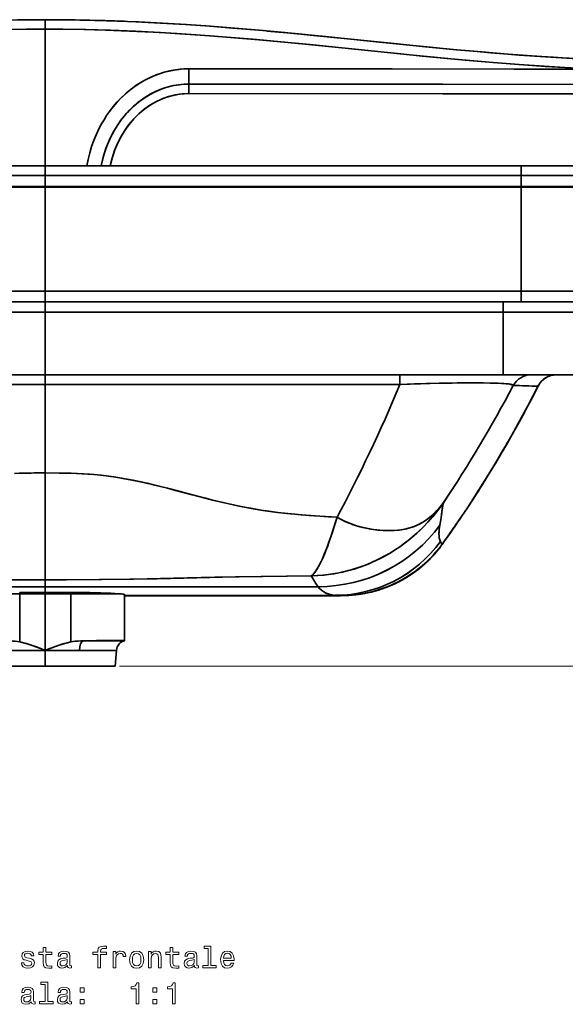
# Model space of a CAD drawing. Extents: x 290 to 1969, y 22 to 1622.
# Tile 8 of 12: x 582 to 843, y 886 to 1357. Entities that reach past the tile are written whole.
import ezdxf

# ---------------------------------------------------------------- set-up
doc = ezdxf.new("R2010")
doc.units = 0

msp = doc.modelspace()

# ---------------------------------------------------------------- linework, layer by layer
at = {"color": 7, "lineweight": 35, "ltscale": 0.114105}
for p, q in [((594.5, 1357.09), (594.5, 1352.52)), ((594.5, 1352.52), (594.5, 1357.09)), ((594.5, 1282.52), (594.5, 1287.09)), ((594.5, 1287.09), (594.5, 1282.52)), ((822.14, 1287.09), (822.14, 1282.52)), ((822.14, 1287.09), (822.14, 1282.52))]:
    msp.add_line(p, q, dxfattribs=at)
at = {"color": 7, "lineweight": 35}
for p, q in [((594.5, 1287.09), (594.5, 1352.52)), ((594.5, 1287.09), (594.5, 1352.52)), ((365.17, 1287.09), (594.5, 1287.09)), ((366.86, 1287.09), (594.5, 1287.09)), ((366.86, 1287.09), (594.5, 1287.09)), ((822.14, 1287.09), (594.5, 1287.09)), ((823.83, 1287.09), (594.5, 1287.09)), ((594.5, 1287.09), (822.14, 1287.09)), ((822.14, 1287.09), (895.15, 1287.09)), ((822.14, 1287.09), (895.15, 1287.09)), ((875.57, 1287.09), (823.83, 1287.09)), ((594.5, 1282.52), (366.86, 1282.52)), ((366.86, 1282.52), (594.5, 1282.52)), ((822.14, 1282.52), (594.5, 1282.52)), ((822.14, 1282.52), (594.5, 1282.52)), ((366.86, 1277.3), (594.5, 1277.3)), ((366.86, 1277.3), (594.5, 1277.3)), ((366.86, 1276.87), (594.5, 1276.87)), ((594.5, 1276.87), (366.86, 1276.87)), ((594.5, 1277.3), (822.14, 1277.3)), ((822.14, 1277.3), (594.5, 1277.3)), ((822.14, 1276.87), (594.5, 1276.87)), ((822.14, 1276.87), (594.5, 1276.87)), ((594.5, 1276.87), (594.5, 1227.09)), ((594.5, 1227.09), (594.5, 1276.87)), ((822.14, 1227.09), (822.14, 1276.87)), ((822.14, 1227.09), (822.14, 1276.87)), ((594.5, 1227.09), (366.86, 1227.09)), ((366.86, 1227.09), (594.5, 1227.09)), ((594.5, 1227.09), (822.14, 1227.09)), ((594.5, 1227.09), (822.14, 1227.09)), ((822.14, 1227.09), (899.45, 1227.09)), ((899.45, 1227.09), (822.14, 1227.09)), ((594.5, 1222.09), (375.46, 1222.09)), ((375.46, 1222.09), (594.5, 1222.09)), ((594.5, 1222.09), (813.54, 1222.09)), ((813.54, 1222.09), (594.5, 1222.09)), ((895.15, 1222.09), (822.14, 1222.09)), ((895.15, 1222.09), (822.14, 1222.09)), ((594.5, 1217.09), (375.46, 1217.09)), ((594.5, 1217.09), (375.46, 1217.09)), ((594.5, 1217.09), (813.54, 1217.09)), ((594.5, 1187.09), (594.5, 1217.09)), ((594.5, 1217.09), (813.54, 1217.09)), ((594.5, 1187.09), (594.5, 1217.09)), ((890.85, 1217.09), (813.54, 1217.09)), ((813.54, 1187.09), (813.54, 1217.09)), ((813.54, 1187.09), (813.54, 1217.09)), ((813.54, 1217.09), (890.85, 1217.09)), ((594.5, 1187.09), (375.46, 1187.09)), ((594.5, 1187.09), (375.46, 1187.09)), ((594.5, 1187.09), (813.54, 1187.09)), ((813.54, 1187.09), (594.5, 1187.09)), ((871.17, 1187.09), (813.54, 1187.09)), ((871.17, 1187.09), (813.54, 1187.09)), ((424.85, 1182.43), (594.5, 1182.43)), ((594.5, 1182.43), (424.85, 1182.43)), ((594.5, 1182.43), (594.5, 1140.08)), ((594.5, 1182.43), (594.5, 1140.08)), ((594.5, 1182.43), (764.15, 1182.43)), ((594.5, 1182.43), (764.15, 1182.43)), ((594.5, 1088.91), (594.5, 1140.08)), ((594.5, 1140.08), (594.5, 1088.91)), ((463.9, 1085.62), (594.5, 1085.62)), ((594.5, 1085.62), (463.9, 1085.62)), ((725.1, 1085.62), (594.5, 1085.62)), ((594.5, 1085.62), (725.1, 1085.62)), ((582.3, 1082.27), (582.3, 1059.18)), ((582.3, 1059.18), (582.3, 1082.27)), ((594.5, 1082.27), (594.5, 1055.12)), ((594.5, 1055.12), (594.5, 1082.27)), ((606.7, 1059.18), (606.7, 1082.27)), ((606.7, 1059.18), (606.7, 1082.27)), ((632.47, 1081.84), (632.47, 1059.76)), ((632.47, 1059.76), (632.47, 1081.84)), ((733.22, 1081.49), (632.47, 1081.49)), ((632.47, 1081.49), (733.22, 1081.49)), ((632.47, 1081.29), (714.81, 1081.29)), ((714.81, 1081.29), (632.47, 1081.29)), ((632.47, 1081.29), (632.47, 1060.95)), ((714.81, 1081.29), (632.47, 1081.29)), ((632.47, 1081.29), (714.81, 1081.29)), ((714.81, 1081.29), (632.47, 1081.29)), ((715.01, 1081.29), (735.67, 1081.32)), ((735.67, 1081.32), (715.01, 1081.29)), ((594.5, 1047.59), (561, 1047.59)), ((561, 1047.59), (594.5, 1047.59)), ((628, 1047.59), (594.5, 1047.59)), ((628, 1047.59), (594.5, 1047.59))]:
    msp.add_line(p, q, dxfattribs=at)
at = {"color": 7, "lineweight": 35, "ltscale": 0.005248}
msp.add_line((663.03, 1326.26), (663.24, 1326.26), dxfattribs=at)
at = {"color": 7, "lineweight": 35, "ltscale": 0.014693}
msp.add_line((663.24, 1326.26), (663.83, 1326.26), dxfattribs=at)
at = {"color": 7, "lineweight": 35, "ltscale": 0.130457}
for p, q in [((594.5, 1277.3), (594.5, 1282.52)), ((594.5, 1282.52), (594.5, 1277.3)), ((822.14, 1277.3), (822.14, 1282.52)), ((822.14, 1277.3), (822.14, 1282.52))]:
    msp.add_line(p, q, dxfattribs=at)
at = {"color": 7, "lineweight": 35, "ltscale": 0.010895}
for p, q in [((594.5, 1277.3), (594.5, 1276.87)), ((594.5, 1276.87), (594.5, 1277.3)), ((822.14, 1277.3), (822.14, 1276.87)), ((822.14, 1277.3), (822.14, 1276.87))]:
    msp.add_line(p, q, dxfattribs=at)
at = {"color": 7, "lineweight": 35, "ltscale": 0.125}
for p, q in [((594.5, 1222.09), (594.5, 1227.09)), ((594.5, 1227.09), (594.5, 1222.09)), ((822.14, 1222.09), (822.14, 1227.09)), ((822.14, 1227.09), (822.14, 1222.09)), ((594.5, 1222.09), (594.5, 1217.09)), ((594.5, 1217.09), (594.5, 1222.09)), ((813.54, 1217.09), (813.54, 1222.09)), ((813.54, 1217.09), (813.54, 1222.09))]:
    msp.add_line(p, q, dxfattribs=at)
at = {"color": 7, "lineweight": 35, "ltscale": 0.214751}
msp.add_line((822.14, 1222.09), (813.54, 1222.09), dxfattribs=at)
msp.add_line((822.14, 1222.09), (813.54, 1222.09), dxfattribs=at)
at = {"color": 7, "lineweight": 35, "ltscale": 0.116318}
for p, q in [((594.5, 1182.43), (594.5, 1187.09)), ((594.5, 1187.09), (594.5, 1182.43)), ((764.15, 1182.43), (764.15, 1187.09))]:
    msp.add_line(p, q, dxfattribs=at)
at = {"color": 7, "lineweight": 35, "ltscale": 0.116312}
msp.add_line((764.15, 1187.09), (764.15, 1182.43), dxfattribs=at)
at = {"color": 7, "lineweight": 35, "ltscale": 0.000902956}
msp.add_line((830.2, 1181.61), (830.16, 1181.61), dxfattribs=at)
msp.add_line((830.2, 1181.61), (830.16, 1181.61), dxfattribs=at)
at = {"color": 7, "lineweight": 35, "ltscale": 0.000148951}
msp.add_line((830.2, 1181.62), (830.2, 1181.61), dxfattribs=at)
msp.add_line((830.2, 1181.62), (830.2, 1181.61), dxfattribs=at)
at = {"color": 7, "lineweight": 35, "ltscale": 0.000100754}
msp.add_line((785.06, 1125.97), (785.07, 1125.97), dxfattribs=at)
at = {"color": 7, "lineweight": 35, "ltscale": 0.000103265}
msp.add_line((785.07, 1125.97), (785.06, 1125.97), dxfattribs=at)
at = {"color": 7, "lineweight": 35, "ltscale": 3.18613e-05}
msp.add_line((785.07, 1125.97), (785.07, 1125.97), dxfattribs=at)
at = {"color": 7, "lineweight": 35, "ltscale": 2.94696e-05}
msp.add_line((785.07, 1125.97), (785.07, 1125.97), dxfattribs=at)
at = {"color": 7, "lineweight": 35, "ltscale": 8.34783e-05}
msp.add_line((734.09, 1118.9), (734.09, 1118.9), dxfattribs=at)
at = {"color": 7, "lineweight": 35, "ltscale": 8.47927e-05}
msp.add_line((734.09, 1118.9), (734.09, 1118.9), dxfattribs=at)
at = {"color": 7, "lineweight": 35, "ltscale": 2.87902e-05}
msp.add_line((734.09, 1118.9), (734.1, 1118.9), dxfattribs=at)
at = {"color": 7, "lineweight": 35, "ltscale": 3.0095e-05}
msp.add_line((734.1, 1118.9), (734.09, 1118.9), dxfattribs=at)
at = {"color": 7, "lineweight": 35, "ltscale": 0.000237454}
msp.add_line((787.9, 1110.9), (787.89, 1110.91), dxfattribs=at)
msp.add_line((787.9, 1110.9), (787.89, 1110.91), dxfattribs=at)
at = {"color": 7, "lineweight": 35, "ltscale": 0.000616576}
msp.add_line((784.27, 1105.81), (784.28, 1105.83), dxfattribs=at)
msp.add_line((784.27, 1105.81), (784.28, 1105.83), dxfattribs=at)
at = {"color": 7, "lineweight": 35, "ltscale": 0.000913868}
for p, q in [((784.29, 1105.83), (784.27, 1105.8)), ((784.27, 1105.8), (784.29, 1105.83))]:
    msp.add_line(p, q, dxfattribs=at)
at = {"color": 7, "lineweight": 35, "ltscale": 0.0009105}
msp.add_line((784.29, 1105.83), (784.27, 1105.8), dxfattribs=at)
at = {"color": 7, "lineweight": 35, "ltscale": 0.000301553}
msp.add_line((784.28, 1105.81), (784.27, 1105.8), dxfattribs=at)
at = {"color": 7, "lineweight": 35, "ltscale": 0.000204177}
for p, q in [((784.27, 1105.79), (784.27, 1105.8)), ((784.27, 1105.8), (784.27, 1105.79))]:
    msp.add_line(p, q, dxfattribs=at)
at = {"color": 7, "lineweight": 35, "ltscale": 0.000164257}
for p, q in [((784.28, 1105.83), (784.29, 1105.84)), ((784.29, 1105.84), (784.28, 1105.83))]:
    msp.add_line(p, q, dxfattribs=at)
at = {"color": 7, "lineweight": 35, "ltscale": 0.000244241}
msp.add_line((784.29, 1105.83), (784.28, 1105.83), dxfattribs=at)
at = {"color": 7, "lineweight": 35, "ltscale": 0.000243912}
msp.add_line((784.29, 1105.83), (784.28, 1105.83), dxfattribs=at)
at = {"color": 7, "lineweight": 35, "ltscale": 0.00024551}
msp.add_line((784.29, 1105.83), (784.29, 1105.84), dxfattribs=at)
at = {"color": 7, "lineweight": 35, "ltscale": 0.00024426}
msp.add_line((784.29, 1105.83), (784.29, 1105.84), dxfattribs=at)
at = {"color": 7, "lineweight": 35, "ltscale": 0.000150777}
msp.add_line((784.29, 1105.83), (784.29, 1105.83), dxfattribs=at)
msp.add_line((784.29, 1105.83), (784.29, 1105.83), dxfattribs=at)
at = {"color": 7, "lineweight": 35, "ltscale": 0.082199}
for p, q in [((594.5, 1085.62), (594.5, 1088.91)), ((594.5, 1088.91), (594.5, 1085.62))]:
    msp.add_line(p, q, dxfattribs=at)
at = {"color": 7, "lineweight": 35, "ltscale": 0.067642}
for p, q in [((594.5, 1082.92), (594.5, 1085.62)), ((594.5, 1085.62), (594.5, 1082.92))]:
    msp.add_line(p, q, dxfattribs=at)
at = {"color": 7, "lineweight": 35, "ltscale": 0.016135}
for p, q in [((582.3, 1082.92), (582.3, 1082.27)), ((582.3, 1082.92), (582.3, 1082.27)), ((594.5, 1082.92), (594.5, 1082.27)), ((594.5, 1082.92), (594.5, 1082.27)), ((606.7, 1082.92), (606.7, 1082.27)), ((606.7, 1082.92), (606.7, 1082.27))]:
    msp.add_line(p, q, dxfattribs=at)
at = {"color": 7, "lineweight": 35, "ltscale": 0.305029}
for p, q in [((594.5, 1082.92), (582.3, 1082.92)), ((582.3, 1082.92), (594.5, 1082.92)), ((594.5, 1082.27), (582.3, 1082.27)), ((594.5, 1082.27), (582.3, 1082.27)), ((594.5, 1082.92), (606.7, 1082.92)), ((594.5, 1082.92), (606.7, 1082.92)), ((594.5, 1082.27), (606.7, 1082.27)), ((606.7, 1082.27), (594.5, 1082.27))]:
    msp.add_line(p, q, dxfattribs=at)
at = {"color": 7, "lineweight": 35, "ltscale": 0.000454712}
msp.add_line((594.5, 1082.29), (594.5, 1082.27), dxfattribs=at)
at = {"color": 7, "lineweight": 35, "ltscale": 0.01481}
msp.add_line((615.9, 1082.83), (615.9, 1082.23), dxfattribs=at)
msp.add_line((615.9, 1082.83), (615.9, 1082.23), dxfattribs=at)
at = {"color": 7, "lineweight": 35, "ltscale": 0.346832}
for p, q in [((615.9, 1082.23), (629.78, 1082.23)), ((629.78, 1082.23), (615.9, 1082.23))]:
    msp.add_line(p, q, dxfattribs=at)
at = {"color": 7, "lineweight": 35, "ltscale": 0.008603}
msp.add_line((632.47, 1081.49), (632.47, 1081.84), dxfattribs=at)
at = {"color": 7, "lineweight": 35, "ltscale": 0.005176}
msp.add_line((632.47, 1081.49), (632.47, 1081.29), dxfattribs=at)
at = {"color": 7, "lineweight": 35, "ltscale": 0.005058}
for p, q in [((714.81, 1081.29), (715.01, 1081.29)), ((715.01, 1081.29), (714.81, 1081.29))]:
    msp.add_line(p, q, dxfattribs=at)
at = {"color": 7, "lineweight": 35, "ltscale": 0.005051}
msp.add_line((714.81, 1081.29), (715.01, 1081.29), dxfattribs=at)
msp.add_line((714.81, 1081.29), (715.01, 1081.29), dxfattribs=at)
at = {"color": 7, "lineweight": 35, "ltscale": 0.007704}
msp.add_line((715.12, 1081.29), (714.81, 1081.29), dxfattribs=at)
at = {"color": 7, "lineweight": 35, "ltscale": 0.093222}
for p, q in [((715.01, 1081.29), (718.74, 1081.29)), ((718.74, 1081.29), (715.01, 1081.29))]:
    msp.add_line(p, q, dxfattribs=at)
at = {"color": 7, "lineweight": 35, "ltscale": 0.09323}
msp.add_line((715.01, 1081.29), (718.74, 1081.29), dxfattribs=at)
at = {"color": 7, "lineweight": 35, "ltscale": 0.093227}
msp.add_line((715.01, 1081.29), (718.74, 1081.29), dxfattribs=at)
at = {"color": 7, "lineweight": 35, "ltscale": 0.424044}
msp.add_line((718.74, 1081.29), (735.7, 1081.31), dxfattribs=at)
at = {"color": 7, "lineweight": 35, "ltscale": 0.111818}
msp.add_line((723.21, 1081.3), (718.74, 1081.29), dxfattribs=at)
at = {"color": 7, "lineweight": 35, "ltscale": 0.116967}
msp.add_line((723.42, 1081.3), (718.74, 1081.29), dxfattribs=at)
at = {"color": 7, "lineweight": 35, "ltscale": 0.1114}
msp.add_line((723.2, 1081.3), (718.74, 1081.29), dxfattribs=at)
at = {"color": 7, "lineweight": 35, "ltscale": 0.116973}
msp.add_line((718.74, 1081.29), (723.42, 1081.3), dxfattribs=at)
at = {"color": 7, "lineweight": 35, "ltscale": 0.071727}
msp.add_line((723.1, 1081.3), (720.23, 1081.29), dxfattribs=at)
at = {"color": 7, "lineweight": 35, "ltscale": 0.061422}
for p, q in [((733.22, 1081.49), (735.67, 1081.32)), ((735.67, 1081.32), (733.22, 1081.49))]:
    msp.add_line(p, q, dxfattribs=at)
at = {"color": 7, "lineweight": 35, "ltscale": 8.22985e-05}
msp.add_line((735.67, 1081.32), (735.68, 1081.31), dxfattribs=at)
msp.add_line((735.67, 1081.32), (735.68, 1081.31), dxfattribs=at)
at = {"color": 7, "lineweight": 35, "ltscale": 0.00023548}
for p, q in [((735.67, 1081.32), (735.68, 1081.31)), ((735.68, 1081.31), (735.67, 1081.32))]:
    msp.add_line(p, q, dxfattribs=at)
at = {"color": 7, "lineweight": 35, "ltscale": 0.000609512}
msp.add_line((735.68, 1081.31), (735.7, 1081.31), dxfattribs=at)
at = {"color": 7, "lineweight": 35, "ltscale": 0.02399}
msp.add_line((632.47, 1060.95), (632.47, 1059.99), dxfattribs=at)
at = {"color": 7, "lineweight": 35, "ltscale": 0.09913}
msp.add_line((594.5, 1059.08), (594.5, 1055.12), dxfattribs=at)
at = {"color": 7, "lineweight": 35, "ltscale": 0.099136}
msp.add_line((594.5, 1055.12), (594.5, 1059.08), dxfattribs=at)
at = {"color": 7, "lineweight": 35, "ltscale": 0.034886}
msp.add_line((611.49, 1059.66), (612.89, 1059.7), dxfattribs=at)
at = {"color": 7, "lineweight": 35, "ltscale": 0.030333}
msp.add_line((612.7, 1059.66), (611.49, 1059.66), dxfattribs=at)
at = {"color": 7, "lineweight": 35, "ltscale": 0.004639}
msp.add_line((612.7, 1059.66), (612.89, 1059.7), dxfattribs=at)
at = {"color": 7, "lineweight": 35, "ltscale": 0.49417}
msp.add_line((612.7, 1059.66), (632.47, 1059.66), dxfattribs=at)
at = {"color": 7, "lineweight": 35, "ltscale": 0.494168}
msp.add_line((632.47, 1059.66), (612.7, 1059.66), dxfattribs=at)
at = {"color": 7, "lineweight": 35, "ltscale": 0.05062}
msp.add_line((630.45, 1059.66), (632.47, 1059.66), dxfattribs=at)
at = {"color": 7, "lineweight": 35, "ltscale": 0.014108}
msp.add_line((631.91, 1059.66), (632.47, 1059.66), dxfattribs=at)
at = {"color": 7, "lineweight": 35, "ltscale": 0.002194}
msp.add_line((632.47, 1059.76), (632.47, 1059.68), dxfattribs=at)
at = {"color": 7, "lineweight": 35, "ltscale": 0.00242}
for p, q in [((632.47, 1059.66), (632.47, 1059.76)), ((632.47, 1059.76), (632.47, 1059.66))]:
    msp.add_line(p, q, dxfattribs=at)
at = {"color": 7, "lineweight": 35, "ltscale": 0.408315}
for p, q in [((594.5, 1055.12), (578.17, 1055.12)), ((578.17, 1055.12), (594.5, 1055.12)), ((610.83, 1055.12), (594.5, 1055.12)), ((610.83, 1055.12), (594.5, 1055.12))]:
    msp.add_line(p, q, dxfattribs=at)
at = {"color": 7, "lineweight": 35, "ltscale": 0.188254}
msp.add_line((594.5, 1055.12), (594.5, 1047.59), dxfattribs=at)
msp.add_line((594.5, 1055.12), (594.5, 1047.59), dxfattribs=at)
at = {"color": 7, "lineweight": 35, "ltscale": 0.443358}
msp.add_line((628.57, 1055.12), (610.83, 1055.12), dxfattribs=at)
msp.add_line((628.57, 1055.12), (610.83, 1055.12), dxfattribs=at)
at = {"color": 7, "lineweight": 35, "ltscale": 0.188785}
msp.add_line((628.57, 1055.12), (628, 1047.59), dxfattribs=at)
msp.add_line((628.57, 1055.12), (628, 1047.59), dxfattribs=at)
at = {"color": 7, "lineweight": 13}
msp.add_line((630, 1047.59), (959.84, 1047.59), dxfattribs=at)
at = {"color": 7, "lineweight": 35}
for points in [[(548.18, 1355.96), (558.43, 1356.4), (570.45, 1356.78), (582.47, 1357.01), (594.5, 1357.09)], [(594.5, 1357.09), (587.07, 1357.06), (575.12, 1356.89)], [(581.31, 1356.99), (587.58, 1357.06), (594.5, 1357.09)], [(594.5, 1357.09), (601.55, 1357.06), (608.43, 1356.98), (618.67, 1356.78), (628.75, 1356.46), (639.09, 1356.04), (650.62, 1355.45), (662.1, 1354.74), (671.31, 1354.1), (684.19, 1353.1), (698.74, 1351.84), (713.21, 1350.48), (726.95, 1349.13), (754.36, 1346.33), (776.68, 1344.09), (793.15, 1342.52), (803.28, 1341.62), (813.63, 1340.76), (822.69, 1340.07), (831.85, 1339.43), (841.7, 1338.82), (851.48, 1338.29)], [(594.5, 1357.09), (601.93, 1357.06), (613.88, 1356.89), (625.82, 1356.57), (637.76, 1356.1), (649.7, 1355.5), (661.63, 1354.77), (673.55, 1353.93), (685.2, 1353.01), (696.85, 1352.01), (709.02, 1350.88), (721.19, 1349.7), (739.03, 1347.9), (762.92, 1345.46), (774.79, 1344.27), (791.22, 1342.7), (799.43, 1341.96), (807.65, 1341.25), (815.88, 1340.59), (824.1, 1339.97), (837.5, 1339.07), (844.2, 1338.67)], [(594.5, 1352.52), (585.4, 1352.48), (575.82, 1352.34), (566.25, 1352.1), (556.68, 1351.76), (549.78, 1351.47), (542.88, 1351.13), (535.9, 1350.74), (528.91, 1350.3), (515.04, 1349.33), (503.43, 1348.41), (491.83, 1347.4), (476.37, 1345.96), (466.06, 1344.95), (445.46, 1342.86), (425.97, 1340.87), (416.23, 1339.89), (401.61, 1338.48), (386.63, 1337.13), (371.65, 1335.9), (364.15, 1335.34), (356.65, 1334.83), (343.97, 1334.06), (331.29, 1333.44)], [(594.5, 1352.52), (587.1, 1352.49), (575.17, 1352.32), (563.25, 1352), (551.33, 1351.54), (539.41, 1350.94), (527.49, 1350.21), (515.58, 1349.37), (503.97, 1348.45), (492.37, 1347.45), (480.17, 1346.32), (467.98, 1345.14), (444.92, 1342.8), (424.43, 1340.71), (414.19, 1339.69), (398.81, 1338.22), (389.51, 1337.38), (380.22, 1336.58), (367.82, 1335.61), (355.41, 1334.74), (342.99, 1334.01), (331.29, 1333.44)], [(594.5, 1352.52), (601.9, 1352.49), (613.83, 1352.32), (625.75, 1352), (637.67, 1351.54), (649.59, 1350.94), (661.51, 1350.21), (673.42, 1349.37), (685.03, 1348.45), (696.63, 1347.45), (708.83, 1346.32), (721.02, 1345.14), (744.08, 1342.8), (764.57, 1340.71), (774.81, 1339.69), (790.19, 1338.22), (799.49, 1337.38), (808.78, 1336.58), (821.18, 1335.61), (833.59, 1334.74), (846.01, 1334.01), (857.71, 1333.44)], [(857.71, 1333.44), (845.45, 1334.04), (833.19, 1334.77), (820.94, 1335.63), (808.69, 1336.59), (795.41, 1337.74), (782.13, 1338.98), (768.86, 1340.28), (742.68, 1342.95), (726.79, 1344.56), (718.85, 1345.35), (702.17, 1346.95), (693.83, 1347.7), (685.49, 1348.41), (677.14, 1349.08), (668.8, 1349.71), (657.43, 1350.47), (646.06, 1351.13), (634.69, 1351.67), (623.32, 1352.08), (613.09, 1352.34), (602.87, 1352.48), (594.5, 1352.52)], [(700.54, 1351.67), (714.06, 1350.4), (726.66, 1349.16), (751.85, 1346.59), (768.65, 1344.88), (777.05, 1344.05), (789.66, 1342.84), (799.12, 1341.99), (808.58, 1341.18), (821.2, 1340.18), (833.82, 1339.3), (846.45, 1338.55), (856.88, 1338.04), (867.31, 1337.63), (877.74, 1337.34)], [(614.38, 1287.09), (615, 1290.21), (615.77, 1293.3), (616.69, 1296.35), (617.76, 1299.33), (618.35, 1300.8), (618.98, 1302.26), (619.63, 1303.69), (620.33, 1305.1), (621.43, 1307.18), (622.62, 1309.21), (623.88, 1311.18), (625.22, 1313.1), (627.04, 1315.46), (627.99, 1316.6), (628.97, 1317.71), (630.33, 1319.15), (631.73, 1320.53), (633.17, 1321.85), (634.97, 1323.36), (636.83, 1324.78), (638.75, 1326.1), (640.73, 1327.33), (642.75, 1328.46), (645.16, 1329.63), (647.62, 1330.66), (650.14, 1331.54), (651.41, 1331.92), (652.7, 1332.26), (654.77, 1332.73), (656.86, 1333.09), (658.97, 1333.36), (661.08, 1333.51), (663.21, 1333.56)], [(614.38, 1287.09), (615, 1290.22), (615.78, 1293.31), (616.7, 1296.35), (617.76, 1299.33), (618.35, 1300.81), (618.98, 1302.27), (619.64, 1303.69), (620.33, 1305.1), (621.43, 1307.18), (622.62, 1309.2), (623.88, 1311.17), (625.21, 1313.09), (626.98, 1315.39), (628.87, 1317.59), (630.86, 1319.68), (632.95, 1321.65), (634.03, 1322.58), (635.14, 1323.49), (636.26, 1324.36), (637.41, 1325.19), (639.18, 1326.38), (640.99, 1327.48), (642.84, 1328.5), (644.73, 1329.43), (646.93, 1330.39), (649.17, 1331.22), (651.45, 1331.93), (653.76, 1332.52), (656.1, 1332.97), (658.46, 1333.3), (660.83, 1333.5), (663.21, 1333.56)], [(663.21, 1333.56), (760.49, 1333.5), (857.71, 1333.44)], [(663.24, 1326.26), (663.24, 1326.27), (663.24, 1326.31), (663.23, 1326.67), (663.21, 1329.31), (663.21, 1333.56)], [(663.24, 1326.26), (663.24, 1326.27), (663.24, 1326.31), (663.23, 1326.67), (663.21, 1329.31), (663.21, 1333.56)], [(663.21, 1333.56), (818.77, 1333.46), (857.71, 1333.44)], [(621.29, 1287.09), (621.85, 1289.71), (622.54, 1292.31), (623.35, 1294.86), (624.28, 1297.36), (625.33, 1299.81), (626.5, 1302.2), (627.78, 1304.52), (629.18, 1306.75), (630.69, 1308.91), (632.39, 1311.08), (633.29, 1312.12), (634.21, 1313.13), (635.48, 1314.44), (636.81, 1315.69), (638.17, 1316.88), (639.87, 1318.23), (641.63, 1319.48), (643.44, 1320.64), (645.31, 1321.71), (647.22, 1322.66), (649.41, 1323.6), (651.64, 1324.41), (653.91, 1325.07), (656.21, 1325.59), (658.54, 1325.96), (660.89, 1326.19), (663.24, 1326.26)], [(663.24, 1326.26), (743.53, 1326.21), (865.64, 1326.13)], [(865.64, 1326.13), (784.69, 1326.17), (663.24, 1326.26)], [(663.26, 1321.7), (663.25, 1325.82), (663.24, 1326.26), (663.24, 1326.26)], [(663.26, 1321.7), (663.25, 1325.82), (663.24, 1326.26), (663.24, 1326.26)], [(663.26, 1321.7), (661.01, 1321.62), (658.76, 1321.39), (656.54, 1321.02), (654.34, 1320.49), (652.17, 1319.81), (650.05, 1319), (647.98, 1318.04), (645.96, 1316.95), (644.03, 1315.75), (642.16, 1314.42), (640.37, 1312.98), (638.66, 1311.43), (637.03, 1309.78), (635.49, 1308.03), (634.04, 1306.2), (632.69, 1304.28), (631.29, 1302.03), (630.01, 1299.71), (628.87, 1297.3), (627.85, 1294.83), (626.97, 1292.3), (626.23, 1289.71), (625.62, 1287.09)], [(865.65, 1321.57), (784.72, 1321.61), (663.26, 1321.7)], [(865.65, 1321.57), (784.72, 1321.61), (663.26, 1321.7)], [(899.45, 1282.09), (899.44, 1282.09), (899.44, 1282.09), (899.44, 1282.09), (899.38, 1282.1), (898.83, 1282.14), (897.76, 1282.18), (894.19, 1282.24), (888.07, 1282.31), (871.53, 1282.42), (853.13, 1282.49), (822.14, 1282.52)], [(822.14, 1282.52), (845.49, 1282.5), (867.69, 1282.44), (878.98, 1282.38), (888.61, 1282.31), (896.62, 1282.2), (898.78, 1282.14), (899.37, 1282.11), (899.44, 1282.09), (899.44, 1282.09), (899.44, 1282.09), (899.45, 1282.09)], [(822.14, 1277.3), (849.2, 1277.29), (882.27, 1277.22), (886.53, 1277.21), (897.29, 1277.14), (899.21, 1277.1), (899.42, 1277.09), (899.44, 1277.09), (899.44, 1277.09), (899.45, 1277.09)], [(822.14, 1277.3), (866.11, 1277.27), (884.68, 1277.21), (894.61, 1277.16), (897.73, 1277.13), (899.25, 1277.1), (899.42, 1277.09), (899.44, 1277.09), (899.44, 1277.09), (899.45, 1277.09)], [(822.14, 1276.87), (866.11, 1276.91), (884.67, 1276.96), (894.6, 1277.01), (897.73, 1277.04), (899.25, 1277.07), (899.42, 1277.08), (899.44, 1277.08), (899.44, 1277.09), (899.45, 1277.09)], [(899.45, 1277.09), (899.44, 1277.09), (899.44, 1277.08), (899.44, 1277.08), (899.38, 1277.08), (898.9, 1277.06), (894.71, 1277.01), (887.8, 1276.97), (868.52, 1276.91), (822.14, 1276.87)], [(818.34, 1181.97), (818.25, 1182.09), (818.08, 1182.21), (817.83, 1182.31), (817.46, 1182.43), (816.99, 1182.53), (816.01, 1182.68), (814.8, 1182.81), (812.65, 1182.96), (810.14, 1183.07), (807.34, 1183.14), (803.18, 1183.2), (798.71, 1183.21), (789.18, 1183.14), (782.9, 1183.03), (776.53, 1182.87), (770.89, 1182.69), (764.15, 1182.43)], [(818.34, 1181.97), (818.23, 1182.11), (818.02, 1182.24), (817.72, 1182.35), (817.19, 1182.49), (816.52, 1182.61), (815.32, 1182.76), (813.86, 1182.88), (811.06, 1183.03), (807.76, 1183.13), (804.06, 1183.19), (800.06, 1183.21), (791.45, 1183.17), (782.84, 1183.02), (774.02, 1182.8), (764.15, 1182.43)], [(579.86, 1139.87), (583.07, 1139.98), (589.22, 1140.07), (594.5, 1140.08)], [(594.5, 1140.08), (587.84, 1140.06), (582.04, 1139.95)], [(594.5, 1140.08), (601.16, 1140.06), (606.82, 1139.95), (612.23, 1139.72), (614.93, 1139.55), (617.62, 1139.33), (621.21, 1138.98), (624.78, 1138.55), (628.33, 1138.04), (630.99, 1137.61), (633.63, 1137.14), (636.63, 1136.56), (639.62, 1135.94), (643.28, 1135.13), (646.93, 1134.26), (652.91, 1132.77), (656.87, 1131.73), (664.75, 1129.65), (671.26, 1127.96), (674.51, 1127.14), (679.39, 1125.96), (683.04, 1125.13), (686.7, 1124.35), (692.19, 1123.27), (697.68, 1122.32), (701.66, 1121.72), (705.64, 1121.19), (708.99, 1120.8), (712.33, 1120.45), (716.96, 1120.03), (721.57, 1119.68), (729.91, 1119.14), (734.09, 1118.9)], [(594.5, 1140.08), (601.16, 1140.06), (606.96, 1139.95), (609.91, 1139.84), (612.85, 1139.68), (615.78, 1139.48), (619.68, 1139.14), (623.58, 1138.7), (627.45, 1138.17), (631.68, 1137.49), (635.88, 1136.71), (640.06, 1135.85), (645.02, 1134.72), (648.31, 1133.93), (654.85, 1132.26), (664.87, 1129.62), (670.96, 1128.03), (674.01, 1127.26), (680.27, 1125.76), (686.53, 1124.38), (689.66, 1123.75), (692.8, 1123.16), (698.56, 1122.19), (704.33, 1121.36), (710.11, 1120.67), (715.43, 1120.16), (720.75, 1119.74), (725.91, 1119.38), (734.09, 1118.9)], [(721.77, 1090.84), (724.54, 1090.94), (727.28, 1091.15), (730, 1091.45), (732.77, 1091.87), (735.52, 1092.39), (738.23, 1093), (740.27, 1093.53), (742.28, 1094.12), (744.29, 1094.77), (746.28, 1095.47), (748.94, 1096.5), (751.55, 1097.63), (754.11, 1098.85), (756.66, 1100.18), (759.16, 1101.6), (761.61, 1103.12), (764.03, 1104.74), (766.38, 1106.44), (768.67, 1108.23), (770.37, 1109.64), (772.03, 1111.1), (773.65, 1112.61), (775.24, 1114.16), (777.57, 1116.59), (779.8, 1119.11), (781.94, 1121.73), (784, 1124.46), (785.06, 1125.97)], [(785.06, 1125.97), (783.18, 1123.36), (781.62, 1121.33), (779.81, 1119.13), (777.48, 1116.49), (775.03, 1113.95), (773.42, 1112.38), (772.32, 1111.37), (769.85, 1109.21), (767.3, 1107.14), (764.66, 1105.18), (761.93, 1103.33), (759.13, 1101.58), (756.25, 1099.96), (753.3, 1098.45), (750.27, 1097.06), (747.62, 1095.97), (744.92, 1094.98), (742.2, 1094.1), (739.46, 1093.32), (736.71, 1092.64), (733.91, 1092.07), (730.92, 1091.58), (727.89, 1091.21), (724.84, 1090.96), (721.77, 1090.84)], [(734.1, 1118.9), (735.44, 1118.12), (736.48, 1117.58), (737.55, 1117.06), (739.44, 1116.24), (741.37, 1115.5), (743.34, 1114.84), (744.99, 1114.36), (746.65, 1113.94), (748.95, 1113.45), (751.27, 1113.06), (753.6, 1112.76), (756.26, 1112.56), (758.9, 1112.49), (760.21, 1112.51), (761.51, 1112.57), (763.22, 1112.71), (764.91, 1112.93), (766.57, 1113.23), (768.32, 1113.64), (770.02, 1114.16), (771.68, 1114.78), (772.95, 1115.35), (774.19, 1115.98), (775.39, 1116.67), (776.44, 1117.36), (777.46, 1118.09), (778.47, 1118.88), (779.44, 1119.72), (780.43, 1120.64), (781.39, 1121.59), (782.37, 1122.65), (783.31, 1123.74), (784.85, 1125.68), (785.06, 1125.97)], [(785.06, 1125.97), (783.5, 1123.97), (782.61, 1122.93), (781.35, 1121.55), (780.91, 1121.11), (779.43, 1119.7), (777.96, 1118.47), (776.53, 1117.42), (775.04, 1116.46), (773.56, 1115.65), (772.43, 1115.11), (771.28, 1114.62), (770.11, 1114.19), (768.92, 1113.81), (767.22, 1113.37), (765.5, 1113.03), (763.75, 1112.77), (761.59, 1112.57), (759.32, 1112.49), (757.77, 1112.5), (756.14, 1112.56), (754.51, 1112.68), (753.06, 1112.82), (750.15, 1113.23), (748.7, 1113.5), (746.34, 1114.01), (744.05, 1114.63), (741.84, 1115.33), (739.7, 1116.13), (737.62, 1117.03), (735.69, 1117.98), (734.1, 1118.9)], [(783.3, 1115.16), (783.85, 1118.54), (784.25, 1121.79), (784.43, 1123.16), (784.67, 1124.54), (784.88, 1125.36), (785.07, 1125.97)], [(785.07, 1125.97), (784.85, 1125.25), (784.56, 1123.97), (784.39, 1122.93), (784.15, 1120.93), (783.7, 1117.57), (783.3, 1115.16)], [(721.77, 1090.84), (722.22, 1091.17), (722.56, 1091.48), (722.99, 1091.93), (723.42, 1092.46), (723.92, 1093.16), (724.44, 1093.95), (725.27, 1095.38), (726.14, 1097.05), (727.07, 1099.02), (728.03, 1101.26), (729.05, 1103.79), (730.51, 1107.76), (731.3, 1110.05), (733.39, 1116.59), (734.09, 1118.9)], [(734.09, 1118.9), (732.87, 1114.86), (731.69, 1111.22), (730.37, 1107.36), (729.6, 1105.24), (728.12, 1101.47), (726.92, 1098.71), (726.43, 1097.64), (725.42, 1095.65), (724.42, 1093.92), (723.94, 1093.18), (723.47, 1092.52), (722.96, 1091.9), (722.47, 1091.38), (722, 1090.99), (721.77, 1090.84)], [(783.3, 1115.16), (782.97, 1113.06), (782.88, 1112.11), (782.83, 1110.62), (782.85, 1109.94), (782.92, 1109.32), (783.06, 1108.56), (783.26, 1107.89), (783.53, 1107.3)], [(783.53, 1107.3), (783.2, 1108.08), (782.97, 1109), (782.85, 1110.05), (782.83, 1111.25), (782.88, 1112.13), (782.97, 1113.07), (783.3, 1115.16)], [(735.67, 1081.32), (738.3, 1081.37), (739.72, 1081.45), (742.45, 1081.7), (745.16, 1082.06), (747.85, 1082.55), (749.92, 1083.01), (751.97, 1083.54), (753.99, 1084.15), (755.8, 1084.75), (757.58, 1085.4), (759.34, 1086.12), (761.09, 1086.89), (763.37, 1088), (765.6, 1089.21), (767.78, 1090.5), (769.9, 1091.89), (771.44, 1092.98), (772.95, 1094.12), (774.91, 1095.72), (776.8, 1097.4), (778.61, 1099.15), (780.28, 1100.91), (781.87, 1102.74), (783.39, 1104.63)], [(783.39, 1104.63), (781.81, 1102.67), (780.16, 1100.78), (778.87, 1099.42), (777.54, 1098.1), (776.16, 1096.82), (774.74, 1095.58), (772.78, 1093.99), (770.76, 1092.49), (768.67, 1091.07), (766.16, 1089.52), (763.56, 1088.1), (760.9, 1086.8), (758.57, 1085.8), (756.2, 1084.89), (753.78, 1084.08), (751.33, 1083.37), (748.86, 1082.77), (746.36, 1082.26), (743.84, 1081.87), (741.3, 1081.58), (738.76, 1081.39), (735.67, 1081.32)], [(783.39, 1104.63), (782.23, 1103.15), (780.5, 1101.11), (778.62, 1099.11), (777.91, 1098.39), (776.06, 1096.65), (774.15, 1094.99), (772.17, 1093.42), (770.68, 1092.32), (768.42, 1090.8), (766.21, 1089.45), (763.64, 1088.04), (761.37, 1086.93), (759.74, 1086.2), (757.62, 1085.34), (755.2, 1084.47)], [(783.41, 1104.63), (781.91, 1102.75), (780.35, 1100.93), (778.72, 1099.19), (777.46, 1097.94), (776.16, 1096.73), (774.84, 1095.56), (773.48, 1094.44), (771.63, 1093.01), (769.72, 1091.66), (767.77, 1090.38), (765.77, 1089.19), (763.72, 1088.08), (761.64, 1087.05), (759.53, 1086.11), (757.38, 1085.25), (755.2, 1084.47)], [(755.2, 1084.47), (757.94, 1085.46), (760.24, 1086.41), (762.19, 1087.31), (764.12, 1088.29), (766, 1089.33), (767.5, 1090.22), (768.97, 1091.16), (770.42, 1092.14), (771.83, 1093.17), (773.23, 1094.24), (774.59, 1095.35), (775.91, 1096.51), (777.21, 1097.71), (778.48, 1098.96), (779.71, 1100.24), (781.49, 1102.25), (782.4, 1103.36), (783.39, 1104.63)], [(594.5, 1088.91), (584.3, 1088.92), (567.38, 1089.01), (554.04, 1089.2), (541, 1089.46), (528.28, 1089.76), (515.8, 1090.07), (503.48, 1090.35), (491.24, 1090.57), (479.03, 1090.73), (467.23, 1090.84)], [(594.5, 1088.91), (583.2, 1088.92), (574.13, 1088.96), (565.12, 1089.04), (556.2, 1089.16), (547.38, 1089.32), (535.26, 1089.59), (516.75, 1090.05), (500.29, 1090.41), (492.05, 1090.56), (479.64, 1090.73), (467.23, 1090.84)], [(594.5, 1088.91), (604.7, 1088.92), (621.62, 1089.01), (634.96, 1089.2), (648, 1089.46), (660.72, 1089.76), (673.2, 1090.07), (685.52, 1090.35), (697.76, 1090.57), (709.97, 1090.73), (721.77, 1090.84)], [(721.77, 1090.84), (710.21, 1090.74), (698.65, 1090.59), (687.13, 1090.38), (675.64, 1090.13), (656.07, 1089.65), (643.21, 1089.35), (636.69, 1089.23), (620.53, 1089), (604.14, 1088.92), (594.5, 1088.91)], [(721.77, 1090.84), (722.07, 1090.34), (722.97, 1088.79), (723.97, 1087.21), (725.1, 1085.62)], [(725.1, 1085.62), (723.97, 1087.21), (722.97, 1088.79), (722.37, 1089.83), (721.77, 1090.84)], [(725.1, 1085.62), (725.47, 1085.14), (725.86, 1084.69), (726.3, 1084.26), (726.76, 1083.86), (727.73, 1083.16), (728.51, 1082.72), (729.35, 1082.34), (730.24, 1082.03), (730.93, 1081.85), (731.65, 1081.69), (732.42, 1081.57), (733.22, 1081.49)], [(733.22, 1081.49), (731.73, 1081.68), (730.36, 1082), (729.72, 1082.21), (729.1, 1082.45), (728.16, 1082.91), (727.29, 1083.45), (726.48, 1084.09), (725.75, 1084.81), (725.1, 1085.62)], [(582.3, 1082.27), (577.66, 1082.26), (573.1, 1082.23)], [(582.3, 1082.27), (577.66, 1082.26), (573.1, 1082.23)], [(606.7, 1082.27), (611.34, 1082.26), (615.9, 1082.23)], [(615.9, 1082.23), (611.34, 1082.26), (606.7, 1082.27)], [(629.78, 1082.23), (625.92, 1082.48), (621.15, 1082.68), (615.9, 1082.83)], [(615.9, 1082.83), (619.87, 1082.72), (623.54, 1082.59), (626.46, 1082.45), (629.78, 1082.23)], [(632.47, 1081.84), (632.47, 1081.85), (632.46, 1081.85), (632.45, 1081.87), (632.41, 1081.89), (632.27, 1081.93), (631.93, 1082), (630.77, 1082.14), (629.78, 1082.23)], [(629.78, 1082.23), (631.61, 1082.05), (632.16, 1081.96), (632.37, 1081.9), (632.44, 1081.88), (632.46, 1081.86), (632.47, 1081.85), (632.47, 1081.84)], [(577.51, 1059.66), (578.82, 1059.6), (580.14, 1059.5), (581.22, 1059.36), (582.3, 1059.18)], [(594.5, 1055.12), (592.76, 1055.83), (589.54, 1057.07), (587.91, 1057.64), (585.79, 1058.31), (583.62, 1058.89), (582.3, 1059.18)], [(582.3, 1059.18), (583.95, 1058.81), (585.57, 1058.38), (587.71, 1057.71), (589.82, 1056.96), (591.9, 1056.17), (594.5, 1055.12)], [(594.5, 1055.12), (596.83, 1056.06), (599.69, 1057.15), (601.14, 1057.66), (603.34, 1058.35), (605.01, 1058.8), (606.7, 1059.18)], [(606.7, 1059.18), (605.14, 1058.83), (603.6, 1058.43), (601.98, 1057.94), (600.38, 1057.4), (598.99, 1056.89), (596.22, 1055.82), (594.5, 1055.12)], [(606.7, 1059.18), (607.78, 1059.36), (608.86, 1059.5), (610.18, 1059.6), (611.49, 1059.66)], [(611.49, 1059.66), (610.16, 1059.6), (608.84, 1059.49), (607.77, 1059.36), (606.7, 1059.18)], [(632.47, 1059.76), (632.47, 1059.77), (632.46, 1059.77), (632.45, 1059.78), (632.4, 1059.8), (632.25, 1059.83), (631.86, 1059.86), (630.53, 1059.92), (627.5, 1059.94), (623.61, 1059.91), (619.26, 1059.85), (612.89, 1059.7)], [(612.89, 1059.7), (619.03, 1059.84), (624.71, 1059.93), (629.36, 1059.93), (631.2, 1059.9), (631.84, 1059.86), (632.39, 1059.8), (632.45, 1059.78), (632.46, 1059.77), (632.47, 1059.76), (632.47, 1059.76)]]:
    msp.add_lwpolyline(points, dxfattribs=at)
at = {"color": 7, "lineweight": 13}
for points in [[(586.99, 907.72), (585.77, 908.01), (584.86, 908.34), (584.56, 909.02), (584.64, 909.49), (584.95, 909.84), (585.44, 910.05), (586.14, 910.14), (586.82, 910.05), (587.35, 909.8), (587.7, 909.41), (587.84, 908.89), (589.08, 908.89), (589.08, 908.92), (588.87, 909.85), (588.28, 910.59), (587.35, 911.05), (586.14, 911.22), (584.92, 911.05), (584.02, 910.57), (583.46, 909.87), (583.29, 908.97), (583.42, 908.11), (583.82, 907.5), (584.49, 907.07), (585.45, 906.77), (586.86, 906.42), (587.73, 906.06), (587.96, 905.78), (588.04, 905.34), (587.91, 904.81), (587.57, 904.41), (587.01, 904.15), (586.26, 904.06), (585.47, 904.15), (584.89, 904.45), (584.5, 904.94), (584.34, 905.62), (583.12, 905.62), (583.32, 904.46), (583.91, 903.63), (584.85, 903.12), (586.14, 902.94), (587.5, 903.12), (588.49, 903.63), (589.1, 904.44), (589.31, 905.49), (589.15, 906.39), (588.71, 907.01), (587.97, 907.42)], [(593.58, 909.61), (593.58, 905.73), (593.66, 904.48), (594.07, 903.61), (594.87, 903.11), (596.24, 902.94), (597.74, 903.01), (597.74, 904.1), (596.65, 904.02), (595.65, 904.13), (595.12, 904.49), (594.89, 905.1), (594.85, 905.95), (594.85, 909.61), (597.74, 909.61), (597.74, 910.69), (594.85, 910.69), (594.85, 912.95), (593.58, 912.95), (593.58, 910.69), (591.39, 910.69), (591.39, 909.61)], [(605.15, 904.22), (605.15, 904.18), (605.22, 903.69), (605.44, 903.34), (606.34, 903.07), (607.05, 903.18), (607.05, 904.16), (606.75, 904.12), (606.34, 904.31), (606.27, 904.88), (606.27, 908.89), (606.1, 909.91), (605.6, 910.63), (604.72, 911.06), (603.48, 911.22), (602.27, 911.05), (601.37, 910.56), (600.81, 909.8), (600.62, 908.79), (600.62, 908.7), (601.76, 908.7), (601.86, 909.31), (602.18, 909.74), (602.7, 910), (603.43, 910.1), (604.14, 910.03), (604.64, 909.81), (604.95, 909.44), (605.05, 908.92), (604.99, 908.31), (604.76, 908.01), (604.18, 907.86), (603.1, 907.75), (601.86, 907.49), (600.98, 907.03), (600.47, 906.31), (600.31, 905.24), (600.45, 904.29), (600.9, 903.58), (601.62, 903.14), (602.61, 902.98), (603.95, 903.28)], [(619.66, 909.61), (619.66, 903.21), (620.93, 903.21), (620.93, 909.61), (623.81, 909.61), (623.81, 910.69), (620.93, 910.69), (620.93, 911.16), (621.03, 911.74), (621.36, 912.13), (621.92, 912.36), (622.73, 912.45), (623.81, 912.39), (623.81, 913.48), (622.44, 913.56), (621.2, 913.43), (620.34, 913.04), (619.82, 912.36), (619.66, 911.39), (619.66, 910.69), (617.34, 910.69), (617.34, 909.61)], [(627.05, 903.21), (628.32, 903.21), (628.32, 907.63), (628.45, 908.7), (628.84, 909.46), (629.47, 909.93), (630.32, 910.08), (630.96, 909.98), (631.43, 909.69), (631.72, 909.2), (631.82, 908.54), (633.1, 908.54), (632.93, 909.71), (632.45, 910.54), (631.66, 911.05), (630.58, 911.22), (629.85, 911.11), (629.21, 910.82), (628.65, 910.33), (628.2, 909.67), (628.2, 910.95), (627.05, 910.95)], [(634.87, 907.07), (635.11, 905.31), (635.77, 904.02), (636.82, 903.21), (638.23, 902.94), (639.63, 903.21), (640.68, 904), (641.34, 905.3), (641.59, 907.07), (641.34, 908.83), (640.68, 910.14), (639.63, 910.93), (638.23, 911.22), (636.82, 910.93), (635.77, 910.13), (635.11, 908.83)], [(636.17, 907.09), (636.3, 908.38), (636.7, 909.32), (637.35, 909.9), (638.23, 910.1), (639.1, 909.9), (639.74, 909.33), (640.15, 908.38), (640.29, 907.09), (640.15, 905.78), (639.74, 904.82), (639.1, 904.25), (638.23, 904.06), (637.35, 904.25), (636.7, 904.82), (636.3, 905.78)], [(643.92, 903.21), (645.19, 903.21), (645.19, 907.68), (645.32, 908.7), (645.74, 909.45), (646.39, 909.91), (647.25, 910.08), (647.94, 909.94), (648.38, 909.55), (648.59, 908.9), (648.66, 908.04), (648.66, 903.21), (649.93, 903.21), (649.93, 908.3), (649.87, 909.32), (649.62, 910.17), (648.77, 910.95), (647.44, 911.22), (646.7, 911.12), (646.09, 910.85), (645.55, 910.39), (645.13, 909.77), (645.13, 910.95), (643.92, 910.95)], [(654.3, 909.61), (654.3, 905.73), (654.38, 904.48), (654.79, 903.61), (655.6, 903.11), (656.96, 902.94), (658.46, 903.01), (658.46, 904.1), (657.37, 904.02), (656.37, 904.13), (655.84, 904.49), (655.61, 905.1), (655.57, 905.95), (655.57, 909.61), (658.46, 909.61), (658.46, 910.69), (655.57, 910.69), (655.57, 912.95), (654.3, 912.95), (654.3, 910.69), (652.11, 910.69), (652.11, 909.61)], [(665.87, 904.22), (665.87, 904.18), (665.94, 903.69), (666.16, 903.34), (667.06, 903.07), (667.77, 903.18), (667.77, 904.16), (667.47, 904.12), (667.06, 904.31), (666.99, 904.88), (666.99, 908.89), (666.82, 909.91), (666.32, 910.63), (665.44, 911.06), (664.2, 911.22), (662.99, 911.05), (662.09, 910.56), (661.53, 909.8), (661.34, 908.79), (661.34, 908.7), (662.48, 908.7), (662.58, 909.31), (662.9, 909.74), (663.42, 910), (664.15, 910.1), (664.86, 910.03), (665.36, 909.81), (665.67, 909.44), (665.77, 908.92), (665.71, 908.31), (665.48, 908.01), (664.9, 907.86), (663.82, 907.75), (662.58, 907.49), (661.7, 907.03), (661.19, 906.31), (661.03, 905.24), (661.17, 904.29), (661.62, 903.58), (662.34, 903.14), (663.33, 902.98), (664.67, 903.28)], [(672.47, 912.49), (672.47, 904.28), (669.86, 904.28), (669.86, 903.21), (676.33, 903.21), (676.33, 904.28), (673.74, 904.28), (673.74, 913.56), (670.48, 913.56), (670.48, 912.49)], [(679.73, 906.71), (684.8, 906.71), (684.82, 907.3), (684.59, 908.96), (683.95, 910.2), (682.94, 910.95), (681.6, 911.22), (680.29, 910.93), (679.28, 910.13), (678.64, 908.82), (678.4, 907.09), (678.62, 905.31), (679.27, 904.02), (680.26, 903.21), (681.56, 902.94), (682.68, 903.12), (683.61, 903.61), (684.28, 904.39), (684.67, 905.43), (683.42, 905.43), (683.16, 904.85), (682.79, 904.42), (681.72, 904.07), (680.9, 904.23), (680.28, 904.74), (679.87, 905.56), (679.73, 906.67)], [(679.73, 907.78), (679.89, 908.77), (680.28, 909.51), (680.87, 909.95), (681.65, 910.11), (682.41, 909.95), (683, 909.51), (683.36, 908.77), (683.49, 907.78)], [(605, 905.92), (604.83, 905.17), (604.37, 904.59), (603.68, 904.22), (602.83, 904.09), (602.28, 904.16), (601.89, 904.39), (601.65, 904.8), (601.57, 905.36), (601.63, 905.86), (601.86, 906.22), (602.79, 906.63), (603.95, 906.8), (605, 907.14)], [(665.72, 905.92), (665.55, 905.17), (665.09, 904.59), (664.4, 904.22), (663.55, 904.09), (663, 904.16), (662.61, 904.39), (662.37, 904.8), (662.3, 905.36), (662.35, 905.86), (662.58, 906.22), (663.51, 906.63), (664.67, 906.8), (665.72, 907.14)], [(594.4, 895.21), (594.4, 887), (591.79, 887), (591.79, 885.93), (598.26, 885.93), (598.26, 887), (595.67, 887), (595.67, 896.28), (592.41, 896.28), (592.41, 895.21)], [(637.97, 885.93), (639.28, 885.93), (639.28, 896.01), (638.3, 896.01), (638.04, 895.13), (637.53, 894.54), (636.73, 894.19), (635.64, 894.07), (635.64, 893.05), (637.97, 893.05)], [(655.32, 885.93), (656.63, 885.93), (656.63, 896.01), (655.65, 896.01), (655.39, 895.13), (654.87, 894.54), (654.08, 894.19), (652.99, 894.07), (652.99, 893.05), (655.32, 893.05)], [(587.8, 886.94), (587.8, 886.9), (587.87, 886.41), (588.09, 886.06), (589, 885.79), (589.7, 885.9), (589.7, 886.88), (589.4, 886.84), (589, 887.03), (588.92, 887.61), (588.92, 891.61), (588.75, 892.63), (588.25, 893.35), (587.37, 893.79), (586.13, 893.95), (584.92, 893.77), (584.02, 893.28), (583.46, 892.52), (583.28, 891.51), (583.28, 891.42), (584.41, 891.42), (584.51, 892.03), (584.83, 892.46), (585.35, 892.72), (586.09, 892.82), (586.79, 892.75), (587.3, 892.53), (587.6, 892.16), (587.7, 891.64), (587.64, 891.03), (587.41, 890.73), (586.83, 890.59), (585.75, 890.47), (584.51, 890.21), (583.64, 889.75), (583.12, 889.03), (582.96, 887.97), (583.1, 887.01), (583.55, 886.31), (584.27, 885.86), (585.26, 885.7), (586.6, 886.01)], [(605.15, 886.94), (605.15, 886.9), (605.22, 886.41), (605.44, 886.06), (606.34, 885.79), (607.05, 885.9), (607.05, 886.88), (606.75, 886.84), (606.34, 887.03), (606.27, 887.61), (606.27, 891.61), (606.1, 892.63), (605.6, 893.35), (604.72, 893.79), (603.48, 893.95), (602.27, 893.77), (601.37, 893.28), (600.81, 892.52), (600.62, 891.51), (600.62, 891.42), (601.76, 891.42), (601.86, 892.03), (602.18, 892.46), (602.7, 892.72), (603.43, 892.82), (604.14, 892.75), (604.64, 892.53), (604.95, 892.16), (605.05, 891.64), (604.99, 891.03), (604.76, 890.73), (604.18, 890.59), (603.1, 890.47), (601.86, 890.21), (600.98, 889.75), (600.47, 889.03), (600.31, 887.97), (600.45, 887.01), (600.9, 886.31), (601.62, 885.86), (602.61, 885.7), (603.95, 886.01)], [(611.21, 891.52), (613.2, 891.52), (613.2, 893.67), (611.21, 893.67)], [(645.91, 891.52), (647.9, 891.52), (647.9, 893.67), (645.91, 893.67)], [(587.66, 888.64), (587.48, 887.89), (587.02, 887.32), (586.33, 886.94), (585.48, 886.81), (584.93, 886.88), (584.54, 887.12), (584.3, 887.52), (584.23, 888.08), (584.28, 888.58), (584.51, 888.95), (585.44, 889.35), (586.6, 889.52), (587.66, 889.87)], [(605, 888.64), (604.83, 887.89), (604.37, 887.32), (603.68, 886.94), (602.83, 886.81), (602.28, 886.88), (601.89, 887.12), (601.65, 887.52), (601.57, 888.08), (601.63, 888.58), (601.86, 888.95), (602.79, 889.35), (603.95, 889.52), (605, 889.87)], [(611.21, 885.93), (613.2, 885.93), (613.2, 888.08), (611.21, 888.08)], [(645.91, 885.93), (647.9, 885.93), (647.9, 888.08), (645.91, 888.08)]]:
    msp.add_lwpolyline(points, close=True, dxfattribs=at)
at = {"color": 7, "lineweight": 35}
for centre, radius, start, end in [((594.25, 400.12), 956.96, 87.70981, 89.98532), ((827.05, 1177.11), 9.98, 90.2755, 150.8287), ((827.05, 1177.11), 9.98, 90.2755, 150.8287), ((839.07, 1177.1), 9.99, 90.4293, 153.1556), ((839.07, 1177.1), 9.99, 90.4293, 153.1556), ((839.11, 1177.09), 9.99, 90.4206, 153.1175), ((839.12, 1177.09), 10, 90.4004, 153.0723), ((839.12, 1177.08), 10, 90.4091, 153.0643), ((839.11, 1177.09), 9.99, 90.4206, 153.1175), ((628.45, -5239.19), 6423.97, 88.200657, 88.30615), ((628.18, -5248.06), 6432.84, 88.200746, 88.306095), ((281.28, 1460.36), 615.64, 331.10827, 333.07796), ((839.12, 1177.08), 10.01, 145.3843, 153.0699), ((303.77, 1447.8), 589.88, 329.14757, 330.20353), ((325.61, 1434.49), 564.3, 327.0992, 328.1596), ((353.64, 1415.89), 530.66, 324.2473, 326.073), ((360.25, 1411.24), 522.57, 324.2378, 324.9202), ((360.25, 1411.24), 522.57, 324.2378, 324.9202), ((360.17, 1411.26), 522.66, 324.2408, 324.9232), ((360.19, 1411.25), 522.64, 324.2407, 324.9232), ((737.16, 1139.77), 58.08, 320.5351, 324.1972), ((736.52, 1140.27), 58.89, 322.7482, 324.2009), ((736.52, 1140.27), 58.88, 322.7481, 324.1825), ((783.4, 1104.64), 0.0158, 250.0932, 307.0919), ((783.4, 1104.64), 0.0157, 250.0947, 307.3742), ((737.06, 1139.85), 58.21, 322.7704, 324.1914), ((736.55, 1140.22), 58.84, 322.7763, 324.1822), ((768.32, 1098.44), 17.6, 24.8626, 30.2255), ((768.3, 1098.43), 17.63, 24.8663, 30.2218), ((784.2, 1105.84), 0.0827, 324.5426, 352.2267), ((784.22, 1105.83), 0.0553, 325.4361, 358.8448), ((784.2, 1105.84), 0.0841, 324.9285, 352.1827), ((784.22, 1105.83), 0.0555, 325.4893, 358.7542), ((736.7, 1140.23), 58.74, 299.2828, 308.9547), ((735.73, 1142.88), 61.57, 269.9725, 288.4286), ((736.18, 1141.49), 60.11, 278.0744, 288.4461), ((736.22, 1141.35), 59.96, 278.3362, 288.4475), ((736.24, 1141.29), 59.9, 278.3479, 288.4521), ((606.77, 631.13), 451.79, 88.8421, 90.0091), ((606.77, 631.21), 451.71, 88.842, 90.0092), ((735.7, 1081.46), 0.152, 260.5817, 277.8177)]:
    msp.add_arc(centre, radius, start, end, dxfattribs=at)
for centre, major_axis, ratio, start_param, end_param in [((663.22, 1276.26), (0, -50), 0.85899, 3.141107, 4.49405), ((663.24, 1276.7), (-0.01, -45), 0.859255, 3.141319, 4.479575), ((663.36, 1275.95), (0.5, -50.31), 0.857253, 3.405006, 3.885457), ((628.67, 1356.43), (-95.79, -397.57), 0.44778, 1.042253, 1.228104), ((628.78, 1356.19), (-95.83, -397.29), 0.447659, 1.042577, 1.228523), ((652.76, 1347.95), (-137.75, -377.96), 0.544828, 1.152921, 1.321511), ((652.29, 1348.54), (-137.71, -378.7), 0.545515, 1.152218, 1.320545), ((664.37, 1325.45), (-127.05, -349.15), 0.564442, 1.127487, 1.357979), ((665.33, 1324.22), (-127.19, -347.63), 0.562959, 1.12918, 1.360448), ((690.68, 1302.49), (-123.39, -315.03), 0.523009, 1.134644, 1.387495), ((690, 1303.4), (-123.4, -316.17), 0.524228, 1.133515, 1.385642), ((688.69, 1304.09), (-123.83, -317.58), 0.526306, 1.134819, 1.385797), ((687.72, 1305.33), (-123.84, -319.14), 0.528011, 1.133346, 1.383339), ((725.19, 1157.1), (70.01, 16.62), 0.99291, 4.479585, 5.421396), ((725.19, 1157.1), (70.01, 16.62), 0.992911, 4.479647, 5.421456), ((733.43, 1143.51), (-33.97, -51.99), 0.995281, 0.577487, 1.523942), ((733.43, 1143.51), (-33.97, -51.98), 0.99528, 0.577548, 1.524004), ((734.95, 1141.3), (50.12, -34.37), 0.979263, 5.645674, 6.235405), ((612.88, 1054.68), (0, -5), 0.411829, 3.228859, 4.625103), ((612.88, 1054.68), (0, -5), 0.411835, 3.228859, 4.625103), ((632.85, 1054.68), (0, -5), 0.859, 3.228815, 4.625056), ((632.85, 1054.68), (0, -5), 0.859, 3.228822, 4.625066)]:
    msp.add_ellipse(centre, major_axis=major_axis, ratio=ratio, start_param=start_param, end_param=end_param, dxfattribs=at)

doc.saveas('drawing.dxf')
